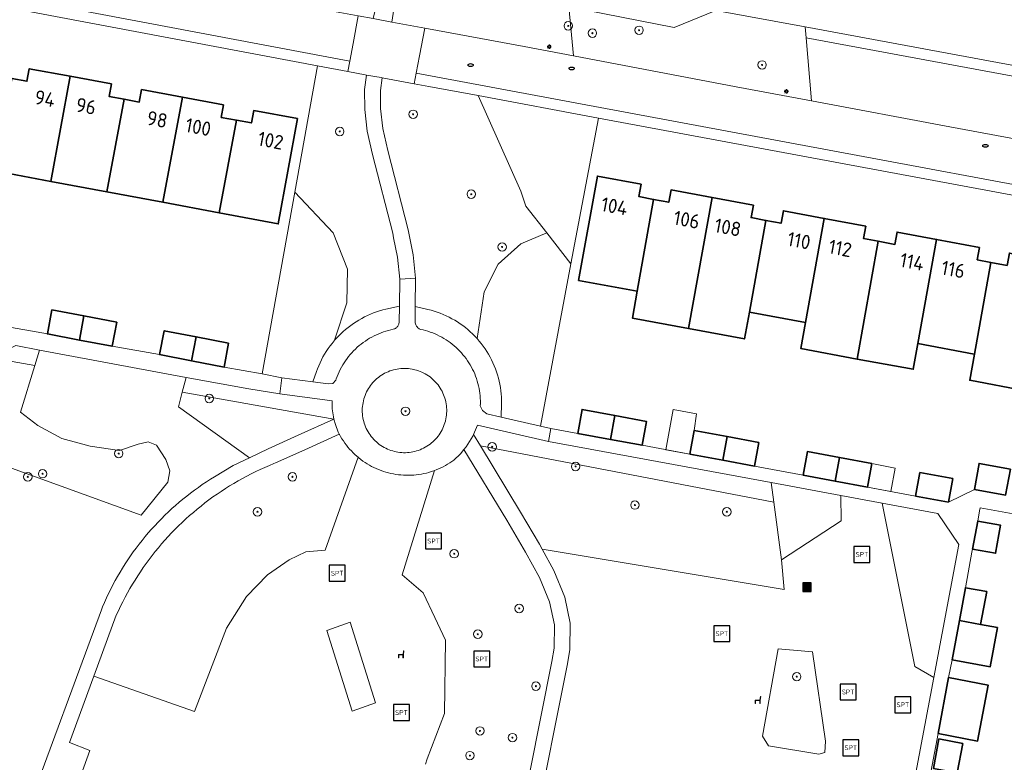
# Model space of a CAD drawing. Header units: metres. Extents: x 152610 to 160096, y 456114 to 462495.
# Tile 210 of 256: x 157139 to 157232, y 459635 to 459705. Entities that reach past the tile are written whole.
import ezdxf
from ezdxf.enums import TextEntityAlignment as Align

# ---------------------------------------------------------------- set-up
doc = ezdxf.new("R2010")
doc.units = ezdxf.units.M
doc.header["$LTSCALE"] = 0.5
doc.layers.get('0').update_dxf_attribs({"linetype": 'CONTINUOUS'})
for name, color, linetype, lineweight in [('B-PV-GK-BESCHOEIING-G', 251, 'GK-BESCHOEIING-SO', 18), ('B-PV-GR-BEPLANTING_CULTUUR_BOSPLANTSOEN-GV', 251, 'CONTINUOUS', 18), ('B-PV-GR-BEPLANTING_CULTUUR_HEESTERS-GV', 251, 'CONTINUOUS', 18), ('B-PV-GR-BOOM-S', 251, 'CONTINUOUS', 25), ('B-PV-GW-TALUD_KRUIN-G', 251, 'CONTINUOUS', 18), ('B-PV-IE-MEUBILAIR-S', 251, 'CONTINUOUS', 25), ('B-PV-IE-MEUBILAIR_WEGMEUBILAIR-S', 251, 'CONTINUOUS', 25), ('B-PV-IE-MEUBILAIR_WEGMEUBILAIR_AFVALBAK-S', 251, 'CONTINUOUS', 25), ('B-PV-OG-BEBOUWING-GV', 6, 'CONTINUOUS', 35), ('B-PV-OG-BEBOUWING-T18', 1, 'CONTINUOUS', 18), ('B-PV-OG-BEBOUWING_OVERBOUWING-GV', 251, 'CONTINUOUS', 18), ('B-PV-OG-TERREIN_BEGROEID-GV', 251, 'CONTINUOUS', 18), ('B-PV-OG-WATER_SLOOT-GV', 251, 'CONTINUOUS', 18), ('B-PV-VH-GESLOTENVERHARDING_KUNSTSTOF-GV', 251, 'CONTINUOUS', 18), ('B-PV-VH-OPENVERHARDING_BETONSTRAATSTEEN-GV', 251, 'CONTINUOUS', 18), ('B-PV-VH-OPENVERHARDING_TEGEL-GV', 251, 'CONTINUOUS', 18)]:
    doc.layers.add(name, color=color, linetype=linetype, lineweight=lineweight)
doc.styles.add('NLCS-ISO', font='NLCS-ISO.ttf')
doc.styles.add('NLCS-ISO-M750-T18', font='NLCS-ISO.ttf', dxfattribs={"height": 1.35})
doc.linetypes.add('GK-BESCHOEIING-SO', pattern='A,18,-3,[1,NLCS.SHX,S=0.6,R=0,X=0,Y=0],-3', length=24)

# ---------------------------------------------------------------- blocks, each defined once
blk = doc.blocks.new('SIE-WEG_AFVALBAK-SO')
h = blk.add_hatch(color=256)
h.dxf.hatch_style = 1
h.paths.add_polyline_path([(-1.5, -1.5), (1.5, -1.5), (1.5, 1.5), (-1.5, 1.5)])
for points in [[(-2, -2), (2, -2), (2, 2), (-2, 2)], [(-1.5, -1.5), (1.5, -1.5), (1.5, 1.5), (-1.5, 1.5)]]:
    blk.add_lwpolyline(points, close=True)
blk = doc.blocks.new('SIE-MEUBILAIR_PAAL_LICHTMAST-SO')
for points in [[(-0.62, 0), (-1, 0)], [(-0.71, 0.71), (-0.44, 0.44)], [(0, 1), (0, 0.62)], [(0.44, 0.44), (0.71, 0.71)], [(1, 0), (0.62, 0)], [(-0.71, -0.71), (-0.44, -0.44)], [(0, -0.62), (0, -1)], [(0.44, -0.44), (0.71, -0.71)]]:
    blk.add_lwpolyline(points)
blk.add_circle((0, 0), 0.5)
blk = doc.blocks.new('SIE-MEUBILAIR_PUT_RIOOLPUT-SO')
blk.add_ellipse((0, 0), major_axis=(1.25, 0), ratio=0.54)
blk = doc.blocks.new('SIE-WEG_SPEELTOESTEL-SO')
at = {"flags": 128}
blk.add_lwpolyline([(-3.75, -3.75), (3.75, -3.75), (3.75, 3.75), (-3.75, 3.75)], close=True, dxfattribs=at)
at = {"style": 'NLCS-ISO'}
blk.add_text('SPT', height=2.25, dxfattribs=at).set_placement((0, 0), align=Align.MIDDLE_CENTER)
blk = doc.blocks.new('SIE-WEG_ZITBANK-SO')
at = {"color": 0, "linetype": 'ByBlock', "lineweight": 18}
blk.add_lwpolyline([(-0.91, -1.63), (-0.91, -0.2), (1.09, -0.2), (1.09, -1.63), (1.29, -1.63), (1.29, -0.21), (1.54, 1.78), (1.33, 1.78), (1.11, 0), (-1.11, 0), (-1.11, -1.63)], close=True, dxfattribs=at)
blk = doc.blocks.new('SGR-BOOM_GBKN-SO')
at = {"linetype": 'ByBlock', "lineweight": 18}
h = blk.add_hatch(color=0, dxfattribs=at)
h.dxf.hatch_style = 1
edge = h.paths.add_edge_path()
edge.add_arc((0, 0), 0.25, 0, 360)
at = {"color": 0, "linetype": 'ByBlock', "lineweight": 18}
for radius in [2, 0.25]:
    blk.add_circle((0, 0), radius, dxfattribs=at)
at = {"color": 0, "linetype": 'ByBlock', "lineweight": 18, "style": 'NLCS-ISO'}
blk.add_attdef('SOORT', (2.5, 0), '', height=1.5, dxfattribs=at)

msp = doc.modelspace()

# ---------------------------------------------------------------- linework, layer by layer
at = {"layer": 'B-PV-GK-BESCHOEIING-G', "flags": 128}
msp.add_lwpolyline([(157021.7, 459782.95), (157030.62, 459780.54), (157035.95, 459770.77), (157034.021, 459764.657), (157032.63, 459760.25), (157033.88, 459757.75), (157042.976, 459755.145), (157046.092, 459754.252), (157049.106, 459753.388), (157053.335, 459752.177), (157060.937, 459750), (157109.74, 459736.02), (157111.107, 459735.603), (157121.24, 459732.51), (157126.026, 459731.301), (157127.93, 459730.82), (157155.078, 459725.848), (157157.8, 459725.35), (157168.779, 459729.211), (157173.776, 459728.25), (157188.806, 459725.359), (157190.384, 459724.999), (157199.016, 459723.475), (157205.16, 459722.39), (157212.22, 459715.16), (157213.611, 459714.902), (157340.415, 459691.375), (157343.559, 459690.772), (157345.3, 459690.49), (157350.91, 459692.04), (157361.24, 459699.1), (157374.98, 459696.75), (157384.86, 459682.41), (157383.923, 459676.992), (157382.26, 459667.37), (157373.66, 459661.37), (157354.16, 459664.82), (157346.634, 459675.402), (157342.93, 459680.61), (157341.47, 459680.91), (157338.41, 459681.564), (157331.325, 459682.876), (157213.192, 459704.745), (157204.74, 459706.31), (157200.78, 459704.71), (157190.831, 459706.638), (157174.88, 459709.73), (157173.29, 459710.08), (157167.191, 459711.195), (157164.67, 459714.06), (157163.533, 459714.27), (157125.59, 459721.28), (157119.91, 459722.33), (157094.052, 459730.642), (157084.869, 459733.594), (157050.268, 459743.757), (157046.704, 459744.804), (157043.639, 459745.704), (157040.159, 459746.726), (157030.17, 459749.66), (157019.32, 459747.34), (157010.624, 459750), (157006.83, 459751.16), (157001.58, 459757.84), (157002.822, 459761.65), (157006.021, 459771.468), (157008.57, 459779.29), (157018.9, 459783.92), (157020.38, 459783.43)], dxfattribs=at)
at = {"layer": 'B-PV-GR-BEPLANTING_CULTUUR_BOSPLANTSOEN-GV', "flags": 128}
for points in [[(157200.78, 459704.71), (157190.831, 459706.638), (157191.286, 459702.005), (157206.67, 459699.1), (157213.771, 459697.77), (157213.278, 459703.712), (157213.192, 459704.745), (157204.74, 459706.31)], [(157126.42, 459674.1), (157124.11, 459668.113), (157150.38, 459658.601), (157152.904, 459661.741), (157153.117, 459662.812), (157152.732, 459663.87), (157151.847, 459665.218), (157151.046, 459665.535), (157150.123, 459665.329), (157148.344, 459664.73), (157145.577, 459665.123), (157142.892, 459665.852), (157140.633, 459667.089), (157138.976, 459668.351), (157140.337, 459672.744), (157136.195, 459673.486), (157134.81, 459672.81)], [(157160.629, 459664.028), (157162.415, 459664.889), (157165.248, 459666.154), (157168.627, 459667.675), (157154.283, 459670.245), (157153.919, 459668.86)], [(157169.138, 459666.243), (157169.131, 459666.256), (157165.861, 459664.785), (157163.106, 459663.56), (157162.948, 459663.497), (157162.513, 459663.317), (157162.08, 459663.129), (157161.652, 459662.934), (157161.226, 459662.732), (157160.804, 459662.523), (157160.386, 459662.306), (157159.971, 459662.083), (157159.56, 459661.852), (157159.153, 459661.615), (157158.751, 459661.37), (157158.352, 459661.119), (157157.958, 459660.861), (157157.568, 459660.597), (157157.183, 459660.326), (157156.802, 459660.048), (157156.427, 459659.764), (157156.056, 459659.473), (157155.69, 459659.177), (157155.329, 459658.874), (157154.973, 459658.565), (157154.623, 459658.25), (157154.278, 459657.929), (157153.938, 459657.603), (157153.604, 459657.271), (157153.276, 459656.933), (157152.954, 459656.589), (157152.637, 459656.24), (157152.327, 459655.886), (157152.022, 459655.527), (157151.724, 459655.162), (157151.432, 459654.792), (157151.146, 459654.418), (157150.867, 459654.039), (157150.594, 459653.655), (157150.328, 459653.266), (157150.068, 459652.873), (157149.815, 459652.476), (157149.569, 459652.074), (157149.329, 459651.668), (157149.097, 459651.259), (157148.872, 459650.845), (157148.653, 459650.428), (157148.442, 459650.006), (157148.238, 459649.582), (157148.041, 459649.154), (157145.92, 459643.405), (157155.446, 459640.05), (157158.465, 459647.943), (157160.347, 459650.91), (157162.341, 459652.959), (157164.395, 459654.391), (157165.962, 459655.148), (157167.797, 459655.307), (157170.9, 459664.081), (157170.792, 459664.173), (157170.611, 459664.335), (157170.437, 459664.502), (157170.268, 459664.676), (157170.104, 459664.854), (157169.947, 459665.038), (157169.796, 459665.228), (157169.651, 459665.422), (157169.513, 459665.621), (157169.381, 459665.824), (157169.256, 459666.031)], [(157210.928, 459654.377), (157210.208, 459659.838), (157182.474, 459665.148), (157186.27, 459658.902), (157188.044, 459655.854), (157188.303, 459655.384), (157211.187, 459651.578)], [(157213.865, 459645.708), (157210.624, 459645.97), (157209.153, 459637.718), (157209.727, 459636.82), (157214.464, 459636.013), (157215.053, 459636.19), (157215.116, 459637.249)]]:
    msp.add_lwpolyline(points, close=True, dxfattribs=at)
msp.add_lwpolyline([(157186.121, 459629.242), (157189.235, 459644.795), (157189.431, 459646.033), (157189.469, 459648.26), (157189.018, 459650.405), (157188.053, 459652.727), (157186.739, 459655.115), (157184.981, 459658.135), (157180.918, 459664.821), (157180.58, 459664.413), (157179.963, 459663.818), (157179.776, 459663.684), (157179.575, 459663.549), (157179.37, 459663.422), (157179.16, 459663.3), (157178.946, 459663.186), (157178.729, 459663.079), (157178.508, 459662.979), (157178.284, 459662.887), (157178.135, 459662.83), (157175.079, 459652.955), (157177.046, 459651.283), (157178.161, 459648.933), (157179.182, 459646.807), (157179.065, 459639.863), (157177.447, 459635.57), (157177.267, 459635.093)], dxfattribs=at)
at = {"layer": 'B-PV-GR-BEPLANTING_CULTUUR_HEESTERS-GV', "flags": 128}
for points in [[(157193.627, 459696.141), (157182.275, 459698.255), (157186.305, 459689.243), (157186.76, 459687.819), (157188.741, 459685.287), (157191.035, 459682.354)], [(157164.916, 459689.138), (157161.821, 459671.955), (157163.7, 459671.58), (157166.621, 459671.205), (157166.958, 459672.173), (157167.062, 459672.451), (157167.179, 459672.736), (157167.306, 459673.019), (157167.442, 459673.293), (157167.586, 459673.563), (157167.741, 459673.832), (157167.902, 459674.089), (157168.074, 459674.348), (157168.255, 459674.598), (157168.442, 459674.841), (157168.637, 459675.077), (157168.688, 459675.135), (157169.847, 459678.677), (157169.904, 459681.866), (157168.537, 459685.283)], [(157191.035, 459682.354), (157188.741, 459685.287), (157186.305, 459684.258), (157184.141, 459682.322), (157182.831, 459679.702), (157182.159, 459675.289), (157182.358, 459675.06), (157182.551, 459674.822), (157182.733, 459674.579), (157182.909, 459674.331), (157183.077, 459674.073), (157183.233, 459673.815), (157183.384, 459673.549), (157183.525, 459673.276), (157183.655, 459673.003), (157183.778, 459672.721), (157183.889, 459672.438), (157183.991, 459672.155), (157184.085, 459671.861), (157184.168, 459671.567), (157184.24, 459671.276), (157184.304, 459670.976), (157184.358, 459670.671), (157184.4, 459670.373), (157184.433, 459670.069), (157184.455, 459669.765), (157184.468, 459669.46), (157184.469, 459669.155), (157184.437, 459667.88), (157188.152, 459667.017)], [(157166.621, 459671.205), (157168.084, 459671.017), (157168.501, 459671.062), (157168.794, 459671.363), (157168.84, 459671.495), (157168.924, 459671.721), (157169.016, 459671.944), (157169.115, 459672.164), (157169.222, 459672.38), (157169.335, 459672.593), (157169.456, 459672.802), (157169.583, 459673.006), (157169.717, 459673.207), (157169.858, 459673.402), (157170.005, 459673.593), (157170.159, 459673.779), (157170.318, 459673.96), (157170.484, 459674.136), (157170.655, 459674.305), (157170.832, 459674.47), (157171.014, 459674.628), (157171.201, 459674.78), (157171.393, 459674.925), (157171.59, 459675.065), (157171.791, 459675.197), (157171.997, 459675.323), (157172.206, 459675.442), (157172.42, 459675.554), (157172.637, 459675.659), (157172.857, 459675.756), (157173.081, 459675.847), (157173.308, 459675.929), (157173.537, 459676.005), (157173.768, 459676.072), (157174.002, 459676.132), (157174.237, 459676.184), (157174.308, 459676.203), (157174.377, 459676.229), (157174.443, 459676.262), (157174.504, 459676.303), (157174.561, 459676.35), (157174.613, 459676.402), (157174.658, 459676.46), (157174.697, 459676.523), (157174.729, 459676.589), (157174.753, 459676.659), (157174.77, 459676.73), (157174.779, 459676.803), (157174.78, 459676.87), (157174.805, 459678.358), (157173.537, 459678.078), (157173.241, 459678.002), (157172.943, 459677.915), (157172.653, 459677.819), (157172.365, 459677.715), (157172.077, 459677.598), (157171.798, 459677.475), (157171.521, 459677.341), (157171.247, 459677.198), (157170.98, 459677.046), (157170.72, 459676.886), (157170.461, 459676.717), (157170.211, 459676.538), (157169.967, 459676.354), (157169.727, 459676.16), (157169.494, 459675.957), (157169.27, 459675.748), (157169.053, 459675.534), (157168.839, 459675.307), (157168.688, 459675.135), (157168.637, 459675.077), (157168.442, 459674.841), (157168.255, 459674.598), (157168.074, 459674.348), (157167.902, 459674.089), (157167.741, 459673.832), (157167.586, 459673.563), (157167.442, 459673.293), (157167.306, 459673.019), (157167.179, 459672.736), (157167.062, 459672.451), (157166.958, 459672.173)], [(157176.316, 459678.318), (157176.3, 459676.893), (157176.306, 459676.795), (157176.327, 459676.687), (157176.363, 459676.582), (157176.413, 459676.484), (157176.478, 459676.394), (157176.555, 459676.315), (157176.642, 459676.247), (157176.693, 459676.216), (157176.82, 459676.159), (157177.052, 459676.108), (157177.282, 459676.049), (157177.51, 459675.982), (157177.735, 459675.908), (157177.958, 459675.826), (157178.179, 459675.737), (157178.395, 459675.641), (157178.609, 459675.537), (157178.819, 459675.426), (157179.025, 459675.308), (157179.227, 459675.183), (157179.425, 459675.051), (157179.618, 459674.913), (157179.806, 459674.768), (157179.99, 459674.617), (157180.168, 459674.46), (157180.341, 459674.298), (157180.508, 459674.129), (157180.669, 459673.955), (157180.825, 459673.775), (157180.974, 459673.591), (157181.117, 459673.401), (157181.254, 459673.207), (157181.384, 459673.008), (157181.507, 459672.805), (157181.624, 459672.598), (157181.733, 459672.387), (157181.835, 459672.173), (157181.93, 459671.955), (157182.017, 459671.734), (157182.097, 459671.511), (157182.17, 459671.284), (157182.234, 459671.056), (157182.291, 459670.826), (157182.341, 459670.593), (157182.382, 459670.359), (157182.415, 459670.124), (157182.441, 459669.888), (157182.458, 459669.651), (157182.468, 459669.414), (157182.469, 459669.176), (157182.463, 459668.939), (157182.683, 459668.501), (157183.069, 459668.198), (157184.437, 459667.88), (157184.469, 459669.155), (157184.468, 459669.46), (157184.455, 459669.765), (157184.433, 459670.069), (157184.4, 459670.373), (157184.358, 459670.671), (157184.304, 459670.976), (157184.24, 459671.276), (157184.168, 459671.567), (157184.085, 459671.861), (157183.991, 459672.155), (157183.889, 459672.438), (157183.778, 459672.721), (157183.655, 459673.003), (157183.525, 459673.276), (157183.384, 459673.549), (157183.233, 459673.815), (157183.077, 459674.073), (157182.909, 459674.331), (157182.733, 459674.579), (157182.551, 459674.822), (157182.358, 459675.06), (157182.159, 459675.289), (157181.954, 459675.511), (157181.736, 459675.731), (157181.513, 459675.94), (157181.286, 459676.14), (157181.051, 459676.333), (157180.811, 459676.519), (157180.562, 459676.697), (157180.308, 459676.866), (157180.049, 459677.027), (157179.784, 459677.178), (157179.514, 459677.321), (157179.238, 459677.455), (157178.959, 459677.579), (157178.677, 459677.693), (157178.393, 459677.797), (157178.105, 459677.892), (157177.813, 459677.978), (157177.515, 459678.054)]]:
    msp.add_lwpolyline(points, close=True, dxfattribs=at)
at = {"layer": 'B-PV-GW-TALUD_KRUIN-G', "flags": 128}
for points in [[(157172.95, 459708.16), (157174.52, 459707.88), (157174.094, 459705.205), (157177.208, 459704.629), (157186.6, 459702.89), (157191.286, 459702.005)], [(157191.286, 459702.005), (157206.67, 459699.1), (157213.771, 459697.77)], [(157213.771, 459697.77), (157226.85, 459695.32), (157247.06, 459691.55), (157263.32, 459688.56), (157276.6, 459686.1), (157296.82, 459682.35), (157317.03, 459678.57), (157320.943, 459677.847), (157326.44, 459676.83), (157328.48, 459678.81), (157332.624, 459678.052)]]:
    msp.add_lwpolyline(points, dxfattribs=at)
at = {"layer": 'B-PV-OG-BEBOUWING-GV', "flags": 128}
for points in [[(157143.692, 459700.08), (157139.81, 459700.8), (157139.59, 459699.62), (157138.164, 459699.885), (157136.539, 459691.145), (157141.854, 459690.153)], [(157147.58, 459699.36), (157143.692, 459700.08), (157141.854, 459690.153), (157147.157, 459689.163), (157148.785, 459697.915), (157147.36, 459698.18)], [(157154.309, 459698.105), (157150.43, 459698.83), (157150.21, 459697.65), (157148.785, 459697.915), (157147.157, 459689.163), (157152.454, 459688.174)], [(157158.19, 459697.38), (157154.309, 459698.105), (157152.454, 459688.174), (157157.766, 459687.182), (157159.394, 459695.935), (157157.97, 459696.2)], [(157165.16, 459696.081), (157161.04, 459696.85), (157160.82, 459695.67), (157159.394, 459695.935), (157157.766, 459687.182), (157163.35, 459686.14)], [(157197.68, 459689.88), (157193.53, 459690.65), (157191.76, 459680.8), (157197.295, 459679.77), (157198.854, 459688.448), (157197.46, 459688.71)], [(157204.373, 459688.628), (157200.5, 459689.35), (157200.28, 459688.18), (157198.854, 459688.448), (157197.295, 459679.77), (157196.841, 459677.241), (157202.15, 459676.253)], [(157208.28, 459687.9), (157204.373, 459688.628), (157202.15, 459676.253), (157207.443, 459675.268), (157207.913, 459677.794), (157209.471, 459686.468), (157208.07, 459686.73)], [(157214.991, 459686.649), (157211.12, 459687.37), (157210.9, 459686.2), (157209.471, 459686.468), (157207.913, 459677.794), (157213.222, 459676.806)], [(157218.91, 459685.92), (157214.991, 459686.649), (157213.222, 459676.806), (157212.78, 459674.346), (157218.09, 459673.358), (157220.09, 459684.487), (157218.7, 459684.75)], [(157225.608, 459684.666), (157221.88, 459685.36), (157221.66, 459684.19), (157220.09, 459684.487), (157218.09, 459673.358), (157223.405, 459672.403), (157223.841, 459674.83)], [(157229.67, 459683.91), (157225.608, 459684.666), (157223.841, 459674.83), (157229.176, 459673.838), (157229.203, 459673.833), (157230.729, 459682.5), (157229.45, 459682.74)], [(157230.729, 459682.5), (157229.203, 459673.833), (157228.742, 459671.352), (157234.013, 459670.372), (157234.459, 459672.855), (157236.226, 459682.687), (157232.5, 459683.38), (157232.28, 459682.21)], [(157144.975, 459677.434), (157141.96, 459678.01), (157141.53, 459675.74), (157144.552, 459675.162)], [(157148.08, 459676.84), (157144.975, 459677.434), (157144.552, 459675.162), (157147.65, 459674.57)], [(157155.586, 459675.457), (157152.58, 459676.03), (157152.14, 459673.78), (157155.166, 459673.199)], [(157158.66, 459674.87), (157155.586, 459675.457), (157155.166, 459673.199), (157158.23, 459672.61)], [(157195.185, 459668.025), (157192.09, 459668.6), (157191.67, 459666.34), (157194.779, 459665.764)], [(157194.779, 459665.764), (157197.752, 459665.213), (157198.17, 459667.47), (157195.185, 459668.025)], [(157205.801, 459666.04), (157202.69, 459666.62), (157202.283, 459664.374), (157205.398, 459663.797)], [(157208.8, 459665.48), (157205.801, 459666.04), (157205.398, 459663.797), (157208.384, 459663.243)], [(157216.42, 459664.058), (157213.39, 459664.62), (157212.976, 459662.392), (157216.019, 459661.828)], [(157219.48, 459663.49), (157216.42, 459664.058), (157216.019, 459661.828), (157219.068, 459661.262)], [(157232.582, 459662.957), (157229.632, 459663.501), (157229.178, 459661.043), (157232.128, 459660.499)], [(157227.129, 459662.06), (157224.029, 459662.64), (157223.616, 459660.417), (157226.719, 459659.84)], [(157229.009, 459655.406), (157231.181, 459655.008), (157231.665, 459657.656), (157229.494, 459658.054)], [(157230.36, 459651.38), (157228.34, 459651.75), (157227.76, 459648.64), (157229.77, 459648.27)], [(157227.76, 459648.64), (157227.081, 459644.953), (157230.678, 459644.291), (157231.357, 459647.978), (157229.77, 459648.27)], [(157225.744, 459637.964), (157229.481, 459637.258), (157230.48, 459642.552), (157226.744, 459643.257)], [(157228.091, 459637.039), (157225.831, 459637.464), (157225.307, 459634.683), (157227.568, 459634.258)]]:
    msp.add_lwpolyline(points, close=True, dxfattribs=at)
at = {"layer": 'B-PV-OG-BEBOUWING_OVERBOUWING-GV', "flags": 128}
for points in [[(157202.894, 459668.178), (157200.703, 459668.585), (157199.999, 459664.797), (157202.283, 459664.374), (157202.69, 459666.62)], [(157221.693, 459663.045), (157219.48, 459663.49), (157219.068, 459661.262), (157221.291, 459660.849)]]:
    msp.add_lwpolyline(points, close=True, dxfattribs=at)
at = {"layer": 'B-PV-OG-TERREIN_BEGROEID-GV', "flags": 128}
for points in [[(157174.88, 459709.73), (157173.399, 459710.056), (157172.95, 459708.16), (157174.52, 459707.88), (157174.094, 459705.205), (157177.208, 459704.629), (157186.6, 459702.89), (157191.286, 459702.005), (157190.831, 459706.638)], [(157331.325, 459682.876), (157213.192, 459704.745), (157213.278, 459703.712), (157331.614, 459681.805)], [(157331.614, 459681.805), (157213.278, 459703.712), (157213.771, 459697.77), (157226.85, 459695.32), (157247.06, 459691.55), (157263.32, 459688.56), (157276.6, 459686.1), (157296.82, 459682.35), (157317.03, 459678.57), (157320.943, 459677.847), (157326.44, 459676.83), (157328.48, 459678.81), (157332.624, 459678.052)], [(157171.712, 459700.198), (157171.578, 459700.22), (157169.945, 459700.528), (157167.065, 459701.071), (157164.916, 459689.138), (157168.537, 459685.283), (157169.904, 459681.866), (157169.847, 459678.677), (157168.688, 459675.135), (157168.839, 459675.307), (157169.053, 459675.534), (157169.27, 459675.748), (157169.494, 459675.957), (157169.727, 459676.16), (157169.967, 459676.354), (157170.211, 459676.538), (157170.461, 459676.717), (157170.72, 459676.886), (157170.98, 459677.046), (157171.247, 459677.198), (157171.521, 459677.341), (157171.798, 459677.475), (157172.077, 459677.598), (157172.365, 459677.715), (157172.653, 459677.819), (157172.943, 459677.915), (157173.241, 459678.002), (157173.537, 459678.078), (157174.805, 459678.358), (157174.848, 459680.921), (157174.639, 459682.983), (157174.264, 459684.826), (157174.178, 459685.251), (157172.275, 459692.708), (157171.776, 459694.901), (157171.531, 459696.942), (157171.515, 459698.827)], [(157182.275, 459698.255), (157177.589, 459699.128), (157176.216, 459699.384), (157173.192, 459699.948), (157173.016, 459698.726), (157173.03, 459697.038), (157173.256, 459695.157), (157173.733, 459693.06), (157175.641, 459685.586), (157175.901, 459684.305), (157176.124, 459683.209), (157176.346, 459681.018), (157176.316, 459678.318), (157177.515, 459678.054), (157177.813, 459677.978), (157178.105, 459677.892), (157178.393, 459677.797), (157178.677, 459677.693), (157178.959, 459677.579), (157179.238, 459677.455), (157179.514, 459677.321), (157179.784, 459677.178), (157180.049, 459677.027), (157180.308, 459676.866), (157180.562, 459676.697), (157180.811, 459676.519), (157181.051, 459676.333), (157181.286, 459676.14), (157181.513, 459675.94), (157181.736, 459675.731), (157181.954, 459675.511), (157182.159, 459675.289), (157182.831, 459679.702), (157184.141, 459682.322), (157186.305, 459684.258), (157188.741, 459685.287), (157186.76, 459687.819), (157186.305, 459689.243)], [(157138.54, 459674.63), (157136.195, 459673.486), (157140.337, 459672.744), (157140.791, 459674.211)], [(157175.483, 459672.475), (157175.305, 459672.48), (157175.126, 459672.477), (157174.948, 459672.466), (157174.771, 459672.447), (157174.595, 459672.42), (157174.42, 459672.386), (157174.246, 459672.343), (157174.075, 459672.293), (157173.906, 459672.235), (157173.74, 459672.17), (157173.577, 459672.097), (157173.418, 459672.017), (157173.262, 459671.93), (157173.11, 459671.836), (157172.963, 459671.736), (157172.82, 459671.629), (157172.682, 459671.515), (157172.55, 459671.396), (157172.423, 459671.27), (157172.302, 459671.139), (157172.186, 459671.003), (157172.077, 459670.862), (157171.974, 459670.716), (157171.878, 459670.566), (157171.789, 459670.411), (157171.707, 459670.253), (157171.632, 459670.091), (157171.565, 459669.926), (157171.504, 459669.758), (157171.452, 459669.587), (157171.407, 459669.415), (157171.37, 459669.24), (157171.34, 459669.064), (157171.319, 459668.887), (157171.306, 459668.709), (157171.3, 459668.531), (157171.303, 459668.352), (157171.314, 459668.174), (157171.332, 459667.997), (157171.359, 459667.82), (157171.393, 459667.645), (157171.435, 459667.472), (157171.485, 459667.301), (157171.543, 459667.132), (157171.608, 459666.965), (157171.68, 459666.802), (157171.76, 459666.643), (157171.847, 459666.487), (157171.94, 459666.335), (157172.041, 459666.187), (157172.148, 459666.045), (157172.261, 459665.907), (157172.38, 459665.774), (157172.505, 459665.647), (157172.636, 459665.525), (157172.772, 459665.41), (157172.913, 459665.3), (157173.059, 459665.197), (157173.209, 459665.101), (157173.363, 459665.012), (157173.522, 459664.929), (157173.683, 459664.854), (157173.848, 459664.786), (157174.016, 459664.726), (157174.187, 459664.673), (157174.359, 459664.628), (157174.499, 459664.597), (157174.674, 459664.565), (157174.851, 459664.54), (157175.029, 459664.524), (157175.207, 459664.515), (157175.386, 459664.515), (157175.564, 459664.522), (157175.742, 459664.538), (157175.918, 459664.561), (157176.094, 459664.592), (157176.268, 459664.632), (157176.44, 459664.679), (157176.61, 459664.733), (157176.777, 459664.795), (157176.942, 459664.865), (157177.103, 459664.942), (157177.26, 459665.026), (157177.414, 459665.117), (157177.563, 459665.214), (157177.708, 459665.319), (157177.848, 459665.43), (157177.982, 459665.547), (157178.112, 459665.669), (157178.236, 459665.798), (157178.354, 459665.932), (157178.465, 459666.071), (157178.571, 459666.215), (157178.67, 459666.363), (157178.762, 459666.516), (157178.847, 459666.673), (157178.925, 459666.833), (157178.996, 459666.997), (157179.059, 459667.164), (157179.115, 459667.333), (157179.163, 459667.505), (157179.171, 459667.536), (157179.21, 459667.71), (157179.241, 459667.886), (157179.264, 459668.063), (157179.28, 459668.24), (157179.287, 459668.419), (157179.287, 459668.597), (157179.278, 459668.775), (157179.261, 459668.953), (157179.237, 459669.13), (157179.204, 459669.305), (157179.164, 459669.479), (157179.116, 459669.651), (157179.06, 459669.82), (157178.997, 459669.987), (157178.926, 459670.151), (157178.848, 459670.312), (157178.763, 459670.468), (157178.671, 459670.621), (157178.573, 459670.77), (157178.467, 459670.914), (157178.356, 459671.053), (157178.238, 459671.187), (157178.114, 459671.316), (157177.985, 459671.439), (157177.85, 459671.556), (157177.71, 459671.667), (157177.566, 459671.771), (157177.417, 459671.869), (157177.263, 459671.96), (157177.106, 459672.044), (157176.945, 459672.122), (157176.781, 459672.191), (157176.613, 459672.253), (157176.444, 459672.308), (157176.272, 459672.355), (157176.189, 459672.375), (157176.014, 459672.412), (157175.838, 459672.441), (157175.661, 459672.462)], [(157154.646, 459671.63), (157154.283, 459670.245), (157168.627, 459667.675), (157168.566, 459667.913), (157168.466, 459668.668), (157168.458, 459669.429), (157163.51, 459670.09), (157160.559, 459670.555), (157157.949, 459671.015)], [(157188.91, 459665.57), (157182.198, 459667.128), (157181.816, 459666.232), (157182.474, 459665.148), (157210.208, 459659.838), (157209.963, 459661.693), (157207.08, 459662.23)], [(157210.928, 459654.377), (157216.597, 459658.084), (157216.542, 459660.468), (157209.963, 459661.693), (157210.208, 459659.838)], [(157220.474, 459659.735), (157223.549, 459644.302), (157225.346, 459643.257), (157227.717, 459655.843), (157225.722, 459658.758)], [(157167.952, 459647.705), (157170.154, 459648.482), (157172.542, 459640.873), (157170.34, 459640.096)], [(157209.153, 459637.718), (157210.624, 459645.97), (157213.865, 459645.708), (157215.116, 459637.249), (157215.053, 459636.19), (157214.464, 459636.013), (157209.727, 459636.82)]]:
    msp.add_lwpolyline(points, close=True, dxfattribs=at)
for points in [[(157139.423, 459630.13), (157146.634, 459649.673), (157146.747, 459649.946), (157146.927, 459650.367), (157147.115, 459650.785), (157147.31, 459651.2), (157147.513, 459651.611), (157147.722, 459652.018), (157147.939, 459652.422), (157148.163, 459652.821), (157148.393, 459653.217), (157148.631, 459653.609), (157148.875, 459653.997), (157149.126, 459654.38), (157149.384, 459654.759), (157149.648, 459655.133), (157149.919, 459655.503), (157150.196, 459655.867), (157150.479, 459656.227), (157150.769, 459656.582), (157151.065, 459656.932), (157151.367, 459657.276), (157151.674, 459657.616), (157151.988, 459657.949), (157152.308, 459658.278), (157152.633, 459658.6), (157152.964, 459658.917), (157153.3, 459659.228), (157153.642, 459659.534), (157153.989, 459659.833), (157154.341, 459660.126), (157154.698, 459660.413), (157155.06, 459660.693), (157155.427, 459660.967), (157155.799, 459661.235), (157156.175, 459661.496), (157156.556, 459661.751), (157156.942, 459661.999), (157157.331, 459662.24), (157159.102, 459663.291), (157160.629, 459664.028), (157153.919, 459668.86), (157154.283, 459670.245), (157154.646, 459671.63), (157140.791, 459674.211), (157140.337, 459672.744), (157138.976, 459668.351), (157140.633, 459667.089), (157142.892, 459665.852), (157145.577, 459665.123), (157148.344, 459664.73), (157150.123, 459665.329), (157151.046, 459665.535), (157151.847, 459665.218), (157152.732, 459663.87), (157153.117, 459662.812), (157152.904, 459661.741), (157150.38, 459658.601), (157124.11, 459668.113)], [(157177.267, 459635.093), (157177.447, 459635.57), (157179.065, 459639.863), (157179.182, 459646.807), (157178.161, 459648.933), (157177.046, 459651.283), (157175.079, 459652.955), (157178.135, 459662.83), (157178.058, 459662.802), (157177.828, 459662.725), (157177.596, 459662.655), (157177.362, 459662.593), (157177.126, 459662.538), (157176.889, 459662.492), (157176.65, 459662.453), (157176.409, 459662.422), (157176.168, 459662.4), (157175.927, 459662.385), (157175.684, 459662.378), (157175.442, 459662.379), (157175.2, 459662.388), (157174.959, 459662.405), (157174.718, 459662.43), (157174.478, 459662.463), (157174.239, 459662.504), (157174.002, 459662.553), (157173.766, 459662.61), (157173.533, 459662.674), (157173.302, 459662.746), (157173.073, 459662.826), (157172.847, 459662.913), (157172.624, 459663.008), (157172.405, 459663.109), (157172.188, 459663.219), (157171.976, 459663.335), (157171.767, 459663.458), (157171.563, 459663.588), (157171.363, 459663.724), (157171.168, 459663.868), (157170.977, 459664.017), (157170.9, 459664.081), (157167.797, 459655.307), (157165.962, 459655.148), (157164.395, 459654.391), (157162.341, 459652.959), (157160.347, 459650.91), (157158.465, 459647.943), (157155.446, 459640.05), (157145.92, 459643.405), (157143.608, 459637.139), (157145.553, 459636.366), (157144.132, 459632.428)], [(157220.976, 459620.085), (157225.346, 459643.257), (157223.549, 459644.302), (157220.474, 459659.735), (157216.542, 459660.468), (157216.597, 459658.084), (157210.928, 459654.377), (157211.187, 459651.578), (157188.303, 459655.384), (157189.407, 459653.378), (157190.457, 459650.851), (157190.972, 459648.403), (157190.929, 459645.902), (157190.716, 459644.56), (157187.59, 459628.938)]]:
    msp.add_lwpolyline(points, dxfattribs=at)
at = {"layer": 'B-PV-OG-WATER_SLOOT-GV', "flags": 128}
msp.add_lwpolyline([(157190.831, 459706.638), (157200.78, 459704.71), (157204.74, 459706.31), (157213.192, 459704.745), (157331.325, 459682.876), (157338.41, 459681.564), (157341.47, 459680.91), (157342.93, 459680.61), (157346.634, 459675.402), (157354.16, 459664.82), (157373.66, 459661.37), (157382.26, 459667.37), (157383.923, 459676.992), (157384.86, 459682.41), (157374.98, 459696.75), (157361.24, 459699.1), (157350.91, 459692.04), (157345.3, 459690.49), (157343.559, 459690.772), (157340.415, 459691.375), (157213.611, 459714.902)], dxfattribs=at)
at = {"layer": 'B-PV-VH-GESLOTENVERHARDING_KUNSTSTOF-GV', "flags": 128}
msp.add_lwpolyline([(157172.542, 459640.873), (157170.154, 459648.482), (157167.952, 459647.705), (157170.34, 459640.096)], close=True, dxfattribs=at)
at = {"layer": 'B-PV-VH-OPENVERHARDING_BETONSTRAATSTEEN-GV', "flags": 128}
for points in [[(157117.257, 459711.872), (157120.337, 459710.908), (157121.07, 459710.783), (157170.125, 459701.512), (157170.434, 459703.198), (157170.909, 459705.795), (157166.4, 459706.63), (157162.187, 459707.414), (157146.2, 459710.39), (157125.93, 459714.15), (157122.43, 459714.85), (157113.121, 459717.836), (157112.746, 459717.956), (157112.204, 459716.267), (157112.091, 459715.884), (157112.083, 459715.848), (157112.063, 459715.788), (157112.055, 459715.769), (157111.435, 459713.745)], [(157174.52, 459707.88), (157172.95, 459708.16), (157172.33, 459705.532), (157174.094, 459705.205)], [(157172.33, 459705.532), (157170.909, 459705.795), (157170.434, 459703.198), (157170.125, 459701.512), (157169.945, 459700.528), (157171.578, 459700.22), (157171.712, 459700.198), (157173.072, 459699.97), (157173.192, 459699.948), (157176.216, 459699.384), (157176.402, 459700.367), (157176.716, 459702.03), (157177.208, 459704.629), (157174.094, 459705.205)], [(157173.072, 459699.97), (157171.712, 459700.198), (157171.515, 459698.827), (157171.531, 459696.942), (157171.776, 459694.901), (157172.275, 459692.708), (157174.178, 459685.251), (157174.264, 459684.826), (157174.639, 459682.983), (157174.848, 459680.921), (157176.346, 459681.018), (157176.124, 459683.209), (157175.901, 459684.305), (157175.641, 459685.586), (157173.733, 459693.06), (157173.256, 459695.157), (157173.03, 459697.038), (157173.016, 459698.726), (157173.192, 459699.948)], [(157176.82, 459676.159), (157176.693, 459676.216), (157176.642, 459676.247), (157176.555, 459676.315), (157176.478, 459676.394), (157176.413, 459676.484), (157176.363, 459676.582), (157176.327, 459676.687), (157176.306, 459676.795), (157176.3, 459676.893), (157176.316, 459678.318), (157176.346, 459681.018), (157174.848, 459680.921), (157174.805, 459678.358), (157174.78, 459676.87), (157174.779, 459676.803), (157174.77, 459676.73), (157174.753, 459676.659), (157174.729, 459676.589), (157174.697, 459676.523), (157174.658, 459676.46), (157174.613, 459676.402), (157174.561, 459676.35), (157174.504, 459676.303), (157174.443, 459676.262), (157174.377, 459676.229), (157174.308, 459676.203), (157174.237, 459676.184), (157174.002, 459676.132), (157173.768, 459676.072), (157173.537, 459676.005), (157173.308, 459675.929), (157173.081, 459675.847), (157172.857, 459675.756), (157172.637, 459675.659), (157172.42, 459675.554), (157172.206, 459675.442), (157171.997, 459675.323), (157171.791, 459675.197), (157171.59, 459675.065), (157171.393, 459674.925), (157171.201, 459674.78), (157171.014, 459674.628), (157170.832, 459674.47), (157170.655, 459674.305), (157170.484, 459674.136), (157170.318, 459673.96), (157170.159, 459673.779), (157170.005, 459673.593), (157169.858, 459673.402), (157169.717, 459673.207), (157169.583, 459673.006), (157169.456, 459672.802), (157169.335, 459672.593), (157169.222, 459672.38), (157169.115, 459672.164), (157169.016, 459671.944), (157168.924, 459671.721), (157168.84, 459671.495), (157168.794, 459671.363), (157168.501, 459671.062), (157168.084, 459671.017), (157166.621, 459671.205), (157163.7, 459671.58), (157163.51, 459670.09), (157168.458, 459669.429), (157168.466, 459668.668), (157168.566, 459667.913), (157168.627, 459667.675), (157168.757, 459667.173), (157169.027, 459666.458), (157169.131, 459666.256), (157169.138, 459666.243), (157169.256, 459666.031), (157169.381, 459665.824), (157169.513, 459665.621), (157169.651, 459665.422), (157169.796, 459665.228), (157169.947, 459665.038), (157170.104, 459664.854), (157170.268, 459664.676), (157170.437, 459664.502), (157170.611, 459664.335), (157170.792, 459664.173), (157170.9, 459664.081), (157170.977, 459664.017), (157171.168, 459663.868), (157171.363, 459663.724), (157171.563, 459663.588), (157171.767, 459663.458), (157171.976, 459663.335), (157172.188, 459663.219), (157172.405, 459663.109), (157172.624, 459663.008), (157172.847, 459662.913), (157173.073, 459662.826), (157173.302, 459662.746), (157173.533, 459662.674), (157173.766, 459662.61), (157174.002, 459662.553), (157174.239, 459662.504), (157174.478, 459662.463), (157174.718, 459662.43), (157174.959, 459662.405), (157175.2, 459662.388), (157175.442, 459662.379), (157175.684, 459662.378), (157175.927, 459662.385), (157176.168, 459662.4), (157176.409, 459662.422), (157176.65, 459662.453), (157176.889, 459662.492), (157177.126, 459662.538), (157177.362, 459662.593), (157177.596, 459662.655), (157177.828, 459662.725), (157178.058, 459662.802), (157178.135, 459662.83), (157178.284, 459662.887), (157178.508, 459662.979), (157178.729, 459663.079), (157178.946, 459663.186), (157179.16, 459663.3), (157179.37, 459663.422), (157179.575, 459663.549), (157179.776, 459663.684), (157179.963, 459663.818), (157180.58, 459664.413), (157180.918, 459664.821), (157181.127, 459665.073), (157181.742, 459666.059), (157181.816, 459666.232), (157182.198, 459667.128), (157188.91, 459665.57), (157189.133, 459666.809), (157188.152, 459667.017), (157184.437, 459667.88), (157183.069, 459668.198), (157182.683, 459668.501), (157182.463, 459668.939), (157182.469, 459669.176), (157182.468, 459669.414), (157182.458, 459669.651), (157182.441, 459669.888), (157182.415, 459670.124), (157182.382, 459670.359), (157182.341, 459670.593), (157182.291, 459670.826), (157182.234, 459671.056), (157182.17, 459671.284), (157182.097, 459671.511), (157182.017, 459671.734), (157181.93, 459671.955), (157181.835, 459672.173), (157181.733, 459672.387), (157181.624, 459672.598), (157181.507, 459672.805), (157181.384, 459673.008), (157181.254, 459673.207), (157181.117, 459673.401), (157180.974, 459673.591), (157180.825, 459673.775), (157180.669, 459673.955), (157180.508, 459674.129), (157180.341, 459674.298), (157180.168, 459674.46), (157179.99, 459674.617), (157179.806, 459674.768), (157179.618, 459674.913), (157179.425, 459675.051), (157179.227, 459675.183), (157179.025, 459675.308), (157178.819, 459675.426), (157178.609, 459675.537), (157178.395, 459675.641), (157178.179, 459675.737), (157177.958, 459675.826), (157177.735, 459675.908), (157177.51, 459675.982), (157177.282, 459676.049), (157177.052, 459676.108)], [(157175.126, 459672.477), (157175.305, 459672.48), (157175.483, 459672.475), (157175.661, 459672.462), (157175.838, 459672.441), (157176.014, 459672.412), (157176.189, 459672.375), (157176.272, 459672.355), (157176.444, 459672.308), (157176.613, 459672.253), (157176.781, 459672.191), (157176.945, 459672.122), (157177.106, 459672.044), (157177.263, 459671.96), (157177.417, 459671.869), (157177.566, 459671.771), (157177.71, 459671.667), (157177.85, 459671.556), (157177.985, 459671.439), (157178.114, 459671.316), (157178.238, 459671.187), (157178.356, 459671.053), (157178.467, 459670.914), (157178.573, 459670.77), (157178.671, 459670.621), (157178.763, 459670.468), (157178.848, 459670.312), (157178.926, 459670.151), (157178.997, 459669.987), (157179.06, 459669.82), (157179.116, 459669.651), (157179.164, 459669.479), (157179.204, 459669.305), (157179.237, 459669.13), (157179.261, 459668.953), (157179.278, 459668.775), (157179.287, 459668.597), (157179.287, 459668.419), (157179.28, 459668.24), (157179.264, 459668.063), (157179.241, 459667.886), (157179.21, 459667.71), (157179.171, 459667.536), (157179.163, 459667.505), (157179.115, 459667.333), (157179.059, 459667.164), (157178.996, 459666.997), (157178.925, 459666.833), (157178.847, 459666.673), (157178.762, 459666.516), (157178.67, 459666.363), (157178.571, 459666.215), (157178.465, 459666.071), (157178.354, 459665.932), (157178.236, 459665.798), (157178.112, 459665.669), (157177.982, 459665.547), (157177.848, 459665.43), (157177.708, 459665.319), (157177.563, 459665.214), (157177.414, 459665.117), (157177.26, 459665.026), (157177.103, 459664.942), (157176.942, 459664.865), (157176.777, 459664.795), (157176.61, 459664.733), (157176.44, 459664.679), (157176.268, 459664.632), (157176.094, 459664.592), (157175.918, 459664.561), (157175.742, 459664.538), (157175.564, 459664.522), (157175.386, 459664.515), (157175.207, 459664.515), (157175.029, 459664.524), (157174.851, 459664.54), (157174.674, 459664.565), (157174.499, 459664.597), (157174.359, 459664.628), (157174.187, 459664.673), (157174.016, 459664.726), (157173.848, 459664.786), (157173.683, 459664.854), (157173.522, 459664.929), (157173.363, 459665.012), (157173.209, 459665.101), (157173.059, 459665.197), (157172.913, 459665.3), (157172.772, 459665.41), (157172.636, 459665.525), (157172.505, 459665.647), (157172.38, 459665.774), (157172.261, 459665.907), (157172.148, 459666.045), (157172.041, 459666.187), (157171.94, 459666.335), (157171.847, 459666.487), (157171.76, 459666.643), (157171.68, 459666.802), (157171.608, 459666.965), (157171.543, 459667.132), (157171.485, 459667.301), (157171.435, 459667.472), (157171.393, 459667.645), (157171.359, 459667.82), (157171.332, 459667.997), (157171.314, 459668.174), (157171.303, 459668.352), (157171.3, 459668.531), (157171.306, 459668.709), (157171.319, 459668.887), (157171.34, 459669.064), (157171.37, 459669.24), (157171.407, 459669.415), (157171.452, 459669.587), (157171.504, 459669.758), (157171.565, 459669.926), (157171.632, 459670.091), (157171.707, 459670.253), (157171.789, 459670.411), (157171.878, 459670.566), (157171.974, 459670.716), (157172.077, 459670.862), (157172.186, 459671.003), (157172.302, 459671.139), (157172.423, 459671.27), (157172.55, 459671.396), (157172.682, 459671.515), (157172.82, 459671.629), (157172.963, 459671.736), (157173.11, 459671.836), (157173.262, 459671.93), (157173.418, 459672.017), (157173.577, 459672.097), (157173.74, 459672.17), (157173.906, 459672.235), (157174.075, 459672.293), (157174.246, 459672.343), (157174.42, 459672.386), (157174.595, 459672.42), (157174.771, 459672.447), (157174.948, 459672.466)]]:
    msp.add_lwpolyline(points, close=True, dxfattribs=at)
for points in [[(157123.363, 459709.32), (157167.065, 459701.071), (157169.945, 459700.528), (157170.125, 459701.512), (157121.07, 459710.783)], [(157247.06, 459691.55), (157226.85, 459695.32), (157213.771, 459697.77), (157206.67, 459699.1), (157191.286, 459702.005), (157186.6, 459702.89), (157177.208, 459704.629), (157176.716, 459702.03), (157176.402, 459700.367), (157193.81, 459697.124), (157260.446, 459684.716)], [(157260.446, 459684.716), (157193.81, 459697.124), (157176.402, 459700.367), (157176.216, 459699.384), (157177.589, 459699.128), (157182.275, 459698.255), (157193.627, 459696.141), (157260.263, 459683.733)]]:
    msp.add_lwpolyline(points, dxfattribs=at)
at = {"layer": 'B-PV-VH-OPENVERHARDING_TEGEL-GV', "flags": 128}
for points in [[(157138.54, 459674.63), (157140.791, 459674.211), (157154.646, 459671.63), (157157.949, 459671.015), (157160.559, 459670.555), (157163.51, 459670.09), (157163.7, 459671.58), (157161.821, 459671.955), (157158.23, 459672.61), (157155.166, 459673.199), (157152.14, 459673.78), (157147.65, 459674.57), (157144.552, 459675.162), (157141.53, 459675.74), (157137.02, 459676.54)], [(157144.132, 459632.428), (157145.553, 459636.366), (157143.608, 459637.139), (157145.92, 459643.405), (157148.041, 459649.154), (157148.238, 459649.582), (157148.442, 459650.006), (157148.653, 459650.428), (157148.872, 459650.845), (157149.097, 459651.259), (157149.329, 459651.668), (157149.569, 459652.074), (157149.815, 459652.476), (157150.068, 459652.873), (157150.328, 459653.266), (157150.594, 459653.655), (157150.867, 459654.039), (157151.146, 459654.418), (157151.432, 459654.792), (157151.724, 459655.162), (157152.022, 459655.527), (157152.327, 459655.886), (157152.637, 459656.24), (157152.954, 459656.589), (157153.276, 459656.933), (157153.604, 459657.271), (157153.938, 459657.603), (157154.278, 459657.929), (157154.623, 459658.25), (157154.973, 459658.565), (157155.329, 459658.874), (157155.69, 459659.177), (157156.056, 459659.473), (157156.427, 459659.764), (157156.802, 459660.048), (157157.183, 459660.326), (157157.568, 459660.597), (157157.958, 459660.861), (157158.352, 459661.119), (157158.751, 459661.37), (157159.153, 459661.615), (157159.56, 459661.852), (157159.971, 459662.083), (157160.386, 459662.306), (157160.804, 459662.523), (157161.226, 459662.732), (157161.652, 459662.934), (157162.08, 459663.129), (157162.513, 459663.317), (157162.948, 459663.497), (157163.106, 459663.56), (157165.861, 459664.785), (157169.131, 459666.256), (157169.027, 459666.458), (157168.757, 459667.173), (157168.627, 459667.675), (157165.248, 459666.154), (157162.415, 459664.889), (157160.629, 459664.028), (157159.102, 459663.291), (157157.331, 459662.24), (157156.942, 459661.999), (157156.556, 459661.751), (157156.175, 459661.496), (157155.799, 459661.235), (157155.427, 459660.967), (157155.06, 459660.693), (157154.698, 459660.413), (157154.341, 459660.126), (157153.989, 459659.833), (157153.642, 459659.534), (157153.3, 459659.228), (157152.964, 459658.917), (157152.633, 459658.6), (157152.308, 459658.278), (157151.988, 459657.949), (157151.674, 459657.616), (157151.367, 459657.276), (157151.065, 459656.932), (157150.769, 459656.582), (157150.479, 459656.227), (157150.196, 459655.867), (157149.919, 459655.503), (157149.648, 459655.133), (157149.384, 459654.759), (157149.126, 459654.38), (157148.875, 459653.997), (157148.631, 459653.609), (157148.393, 459653.217), (157148.163, 459652.821), (157147.939, 459652.422), (157147.722, 459652.018), (157147.513, 459651.611), (157147.31, 459651.2), (157147.115, 459650.785), (157146.927, 459650.367), (157146.747, 459649.946), (157146.634, 459649.673), (157139.423, 459630.13)], [(157232.128, 459660.499), (157229.178, 459661.043), (157226.719, 459659.84), (157223.616, 459660.417), (157219.068, 459661.262), (157216.019, 459661.828), (157212.976, 459662.392), (157208.384, 459663.243), (157205.398, 459663.797), (157202.283, 459664.374), (157197.752, 459665.213), (157194.779, 459665.764), (157191.67, 459666.34), (157189.133, 459666.809), (157188.91, 459665.57), (157207.08, 459662.23), (157209.963, 459661.693), (157216.542, 459660.468), (157220.474, 459659.735), (157225.722, 459658.758), (157227.717, 459655.843), (157225.346, 459643.257), (157220.976, 459620.085)], [(157187.59, 459628.938), (157190.716, 459644.56), (157190.929, 459645.902), (157190.972, 459648.403), (157190.457, 459650.851), (157189.407, 459653.378), (157188.303, 459655.384), (157188.044, 459655.854), (157186.27, 459658.902), (157182.474, 459665.148), (157181.816, 459666.232), (157181.742, 459666.059), (157181.127, 459665.073), (157180.918, 459664.821), (157184.981, 459658.135), (157186.739, 459655.115), (157188.053, 459652.727), (157189.018, 459650.405), (157189.469, 459648.26), (157189.431, 459646.033), (157189.235, 459644.795), (157186.121, 459629.242)], [(157224.49, 459631.32), (157225.744, 459637.964), (157226.744, 459643.257), (157227.081, 459644.953), (157227.76, 459648.64), (157228.34, 459651.75), (157228.955, 459655.112), (157229.009, 459655.406), (157229.494, 459658.054), (157229.67, 459659.017), (157229.72, 459659.292), (157240.47, 459657.34)]]:
    msp.add_lwpolyline(points, dxfattribs=at)

# ---------------------------------------------------------------- block references
at = {"layer": 'B-PV-GR-BOOM-S', "xscale": 0.2, "yscale": 0.2, "zscale": 0.2}
for p in [(157190.782, 459704.849), (157197.477, 459704.435), (157193.057, 459704.161), (157209.101, 459701.157), (157176.11, 459696.49), (157169.17, 459694.87), (157181.61, 459688.94), (157184.526, 459683.952), (157156.834, 459669.64), (157175.39, 459668.43), (157148.266, 459664.429), (157183.582, 459665.066), (157141.069, 459662.524), (157191.475, 459663.214), (157139.672, 459662.233), (157164.696, 459662.233), (157161.391, 459658.928), (157197.084, 459659.569), (157205.773, 459658.928), (157179.993, 459654.962), (157186.14, 459649.792), (157182.224, 459647.358), (157212.383, 459643.347), (157187.723, 459642.451), (157182.432, 459638.218), (157185.501, 459637.583), (157181.479, 459635.889)]:
    msp.add_blockref('SGR-BOOM_GBKN-SO', p, dxfattribs=at)
at = {"layer": 'B-PV-IE-MEUBILAIR-S', "xscale": 0.2, "yscale": 0.2, "zscale": 0.2}
for name, p in [('SIE-MEUBILAIR_PAAL_LICHTMAST-SO', (157188.975, 459702.878)), ('SIE-MEUBILAIR_PUT_RIOOLPUT-SO', (157181.546, 459701.149)), ('SIE-MEUBILAIR_PUT_RIOOLPUT-SO', (157191.101, 459700.826)), ('SIE-MEUBILAIR_PAAL_LICHTMAST-SO', (157211.41, 459698.653)), ('SIE-MEUBILAIR_PUT_RIOOLPUT-SO', (157230.225, 459693.51))]:
    msp.add_blockref(name, p, dxfattribs=at)
at = {"layer": 'B-PV-IE-MEUBILAIR_WEGMEUBILAIR-S', "xscale": 0.2, "yscale": 0.2, "zscale": 0.2}
for name, p in [('SIE-WEG_SPEELTOESTEL-SO', (157178.041, 459656.162)), ('SIE-WEG_SPEELTOESTEL-SO', (157218.546, 459654.898)), ('SIE-WEG_SPEELTOESTEL-SO', (157168.926, 459653.123)), ('SIE-WEG_SPEELTOESTEL-SO', (157205.302, 459647.406)), ('SIE-WEG_ZITBANK-SO', (157174.933, 459645.447)), ('SIE-WEG_SPEELTOESTEL-SO', (157182.598, 459645.021)), ('SIE-WEG_SPEELTOESTEL-SO', (157217.238, 459641.899)), ('SIE-WEG_ZITBANK-SO', (157208.679, 459641.123)), ('SIE-WEG_SPEELTOESTEL-SO', (157222.42, 459640.689)), ('SIE-WEG_SPEELTOESTEL-SO', (157175.003, 459639.957)), ('SIE-WEG_SPEELTOESTEL-SO', (157217.497, 459636.63))]:
    msp.add_blockref(name, p, dxfattribs=at)
at = {"layer": 'B-PV-IE-MEUBILAIR_WEGMEUBILAIR_AFVALBAK-S', "xscale": 0.2, "yscale": 0.2, "zscale": 0.2}
msp.add_blockref('SIE-WEG_AFVALBAK-SO', (157213.351, 459651.808), dxfattribs=at)

# ---------------------------------------------------------------- texts
at = {"layer": 'B-PV-OG-BEBOUWING-T18', "style": 'NLCS-ISO-M750-T18'}
for s, rotation, p in [('94', 349.5, (157141.295, 459697.982)), ('96', 349.5, (157145.181, 459697.262)), ('98', 349.4, (157151.91, 459696.01)), ('100', 349.4, (157155.79, 459695.285)), ('102', 349.4, (157162.641, 459694.008)), ('104', 349.5, (157195.149, 459687.807)), ('106', 349.5, (157201.978, 459686.531)), ('108', 349.5, (157205.869, 459685.806)), ('110', 349.5, (157212.598, 459684.552)), ('112', 349.5, (157216.493, 459683.827)), ('114', 349.5, (157223.286, 459682.555)), ('116', 349.5, (157227.182, 459681.83))]:
    msp.add_text(s, height=1.35, rotation=rotation, dxfattribs=at).set_placement(p, align=Align.MIDDLE)

doc.saveas('drawing.dxf')
